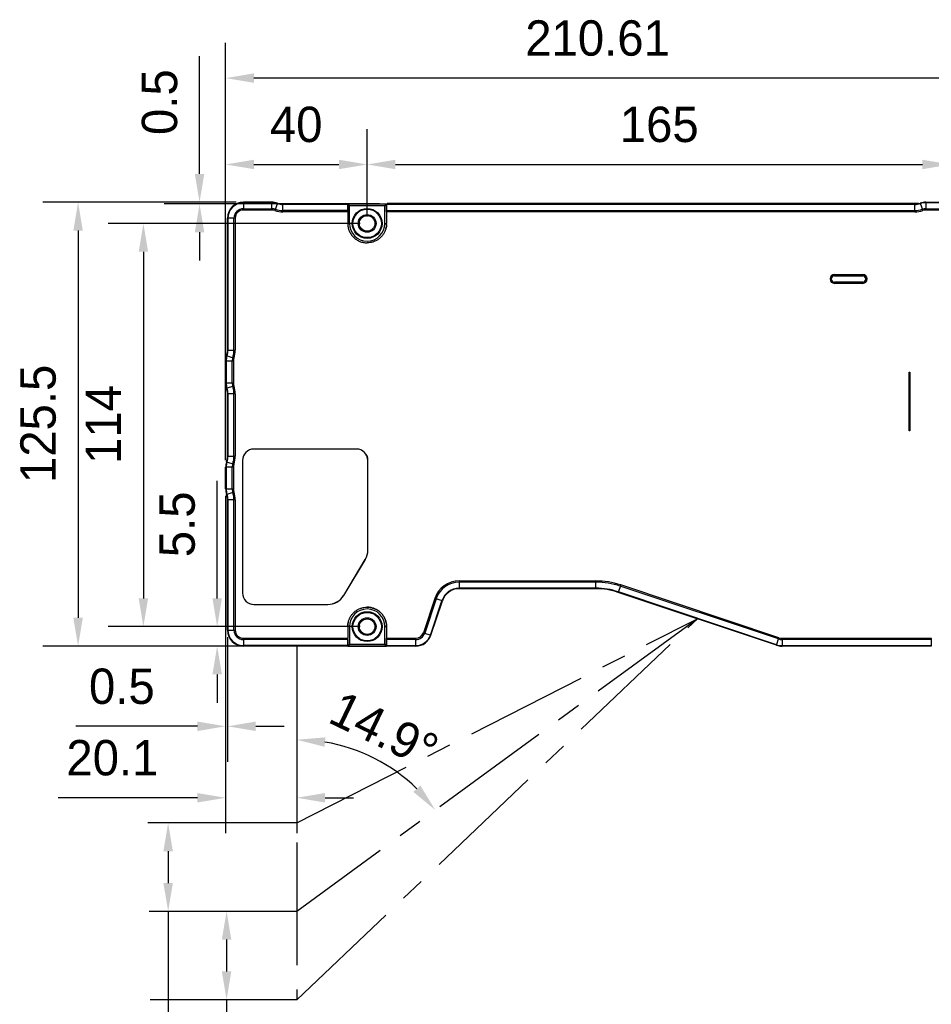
# Model space of a CAD drawing. Header units: millimetres. Extents: x 187 to 347, y -117 to 63.
# Tile 3 of 10: x 245 to 310, y -76 to -7. Entities that reach past the tile are written whole.
import ezdxf

# ---------------------------------------------------------------- set-up
doc = ezdxf.new("R2010")
doc.units = ezdxf.units.MM
doc.header["$LTSCALE"] = 46.255
doc.header["$PDMODE"] = 3
doc.header["$PDSIZE"] = 8
doc.linetypes.add('CENTER', pattern=[0.6, 0.375, -0.075, 0.075, -0.075])
doc.layers.get('0').update_dxf_attribs({"linetype": 'CONTINUOUS'})
doc.layers.get('Defpoints').update_dxf_attribs({"linetype": 'CONTINUOUS'})
doc.layers.add('00_COMPONENTS', color=7, linetype='CONTINUOUS')
doc.layers.add('51__DRAFT_DIMS', color=7, linetype='CONTINUOUS')
doc.styles.get("Standard").update_dxf_attribs({"font": '兰亭黑 GBK.TTF', "height": 2.5})
doc.dimstyles.new('DIMSTYLE_1', dxfattribs={"dimtxt": 3, "dimasz": 2, "dimexe": 2.5, "dimexo": 0.5, "dimgap": 0.75, "dimtad": 1, "dimlfac": 4, "dimdsep": 46, "dimtxsty": 'STANDARD', "dimblk": '_FILLED', "dimblk1": '_FILLED', "dimblk2": '_FILLED', "dimcen": 0.09, "dimclrd": 8, "dimclre": 8, "dimclrt": 256, "dimazin": 2, "dimtp": 0.3, "dimtm": 0.3, "dimtfac": 1, "dimtofl": 0, "dimtmove": 0, "dimatfit": 3, "dimldrblk": '_FILLED', "dimfxl": 1, "dimtolj": 1, "dimarcsym": 0})

# ---------------------------------------------------------------- blocks, each defined once
blk = doc.blocks.new('_FILLED')
at = {"color": 0, "linetype": 'ByBlock'}
blk.add_solid([(0, 0), (-1, 0.167), (-1, -0.167)], dxfattribs=at)
blk = doc.blocks.new('*D13')
at = {"layer": '51__DRAFT_DIMS', "color": 8, "lineweight": -2}
for p, q in [((259.945, -37.758), (259.945, -8.249)), ((312.599, -20.273), (312.599, -8.249)), ((310.599, -10.749), (261.945, -10.749))]:
    blk.add_line(p, q, dxfattribs=at)
at = {"layer": 'Defpoints', "color": 0}
for p in [(259.945, -10.749), (312.599, -20.773), (259.945, -38.258)]:
    blk.add_point(p, dxfattribs=at)
at = {"layer": '51__DRAFT_DIMS', "color": 8, "linetype": 'ByBlock', "lineweight": -2, "xscale": 2, "yscale": 2, "zscale": 2, "rotation": 180}
blk.add_blockref('_FILLED', (259.945, -10.749), dxfattribs=at)
at = {"layer": '51__DRAFT_DIMS', "color": 8, "linetype": 'ByBlock', "lineweight": -2, "xscale": 2, "yscale": 2, "zscale": 2}
blk.add_blockref('_FILLED', (312.599, -10.749), dxfattribs=at)
at = {"layer": '51__DRAFT_DIMS', "insert": (286.233, -6.665), "char_height": 2.5, "attachment_point": 2, "line_spacing_factor": 0.9}
blk.add_mtext('\\A1;210.61', dxfattribs=at)
blk = doc.blocks.new('*D14')
at = {"layer": '51__DRAFT_DIMS', "color": 8, "lineweight": -2}
for p, q in [((260.695, -19.523), (247.015, -19.523)), ((249.515, -21.523), (249.515, -48.898)), ((260.695, -50.898), (247.015, -50.898))]:
    blk.add_line(p, q, dxfattribs=at)
at = {"layer": 'Defpoints', "color": 0}
for p in [(261.195, -19.523), (249.515, -50.898), (261.195, -50.898)]:
    blk.add_point(p, dxfattribs=at)
at = {"layer": '51__DRAFT_DIMS', "color": 8, "linetype": 'ByBlock', "lineweight": -2, "xscale": 2, "yscale": 2, "zscale": 2}
for p, rotation in [((249.515, -19.523), 90), ((249.515, -50.898), 270)]:
    blk.add_blockref('_FILLED', p, dxfattribs=dict(at, rotation=rotation))
at = {"layer": '51__DRAFT_DIMS', "insert": (245.432, -35.191), "char_height": 2.5, "attachment_point": 2, "rotation": 90, "line_spacing_factor": 0.9}
blk.add_mtext('\\A1;125.5', dxfattribs=at)
blk = doc.blocks.new('*D15')
at = {"layer": '51__DRAFT_DIMS', "color": 8, "lineweight": -2}
for p, q in [((259.945, -40.287), (259.945, -59.068)), ((260.07, -50.273), (260.07, -59.068)), ((257.945, -56.568), (249.365, -56.568)), ((262.07, -56.568), (264.07, -56.568))]:
    blk.add_line(p, q, dxfattribs=at)
at = {"layer": 'Defpoints', "color": 0}
for p in [(259.945, -39.787), (260.07, -49.773), (260.07, -56.568)]:
    blk.add_point(p, dxfattribs=at)
at = {"layer": '51__DRAFT_DIMS', "color": 8, "linetype": 'ByBlock', "lineweight": -2, "xscale": 2, "yscale": 2, "zscale": 2}
blk.add_blockref('_FILLED', (259.945, -56.568), dxfattribs=at)
at = {"layer": '51__DRAFT_DIMS', "color": 8, "linetype": 'ByBlock', "lineweight": -2, "xscale": 2, "yscale": 2, "zscale": 2, "rotation": 180}
blk.add_blockref('_FILLED', (260.07, -56.568), dxfattribs=at)
at = {"layer": '51__DRAFT_DIMS', "insert": (254.932, -52.485), "char_height": 2.5, "attachment_point": 3, "line_spacing_factor": 0.9}
blk.add_mtext('\\A1;0.5', dxfattribs=at)
blk = doc.blocks.new('*D16')
at = {"layer": '51__DRAFT_DIMS', "color": 8, "lineweight": -2}
for p, q in [((258.1, -17.523), (258.1, -9.206)), ((260.695, -19.523), (255.6, -19.523)), ((270.82, -19.648), (255.6, -19.648)), ((258.1, -21.648), (258.1, -23.648))]:
    blk.add_line(p, q, dxfattribs=at)
at = {"layer": 'Defpoints', "color": 0}
for p in [(258.1, -19.648), (261.195, -19.523), (271.32, -19.648)]:
    blk.add_point(p, dxfattribs=at)
at = {"layer": '51__DRAFT_DIMS', "color": 8, "linetype": 'ByBlock', "lineweight": -2, "xscale": 2, "yscale": 2, "zscale": 2}
for p, rotation in [((258.1, -19.523), 270), ((258.1, -19.648), 90)]:
    blk.add_blockref('_FILLED', p, dxfattribs=dict(at, rotation=rotation))
at = {"layer": '51__DRAFT_DIMS', "insert": (254.017, -14.773), "char_height": 2.5, "attachment_point": 1, "rotation": 90, "line_spacing_factor": 0.9}
blk.add_mtext('\\A1;0.5', dxfattribs=at)
blk = doc.blocks.new('*D17')
at = {"layer": '51__DRAFT_DIMS', "color": 8, "lineweight": -2}
for p, q in [((259.945, -30.258), (259.945, -14.354)), ((269.945, -20.523), (269.945, -14.354)), ((261.945, -16.854), (267.945, -16.854))]:
    blk.add_line(p, q, dxfattribs=at)
at = {"layer": 'Defpoints', "color": 0}
for p in [(269.945, -16.854), (269.945, -21.023), (259.945, -30.758)]:
    blk.add_point(p, dxfattribs=at)
at = {"layer": '51__DRAFT_DIMS', "color": 8, "linetype": 'ByBlock', "lineweight": -2, "xscale": 2, "yscale": 2, "zscale": 2, "rotation": 180}
blk.add_blockref('_FILLED', (259.945, -16.854), dxfattribs=at)
at = {"layer": '51__DRAFT_DIMS', "color": 8, "linetype": 'ByBlock', "lineweight": -2, "xscale": 2, "yscale": 2, "zscale": 2}
blk.add_blockref('_FILLED', (269.945, -16.854), dxfattribs=at)
at = {"layer": '51__DRAFT_DIMS', "insert": (264.93, -12.77), "char_height": 2.5, "attachment_point": 2, "line_spacing_factor": 0.9}
blk.add_mtext('\\A1;40', dxfattribs=at)
blk = doc.blocks.new('*D18')
at = {"layer": '51__DRAFT_DIMS', "color": 8, "lineweight": -2}
for p, q in [((269.945, -20.523), (269.945, -14.354)), ((311.195, -49.023), (311.195, -14.354)), ((271.945, -16.854), (309.195, -16.854))]:
    blk.add_line(p, q, dxfattribs=at)
at = {"layer": 'Defpoints', "color": 0}
for p in [(311.195, -16.854), (269.945, -21.023), (311.195, -49.523)]:
    blk.add_point(p, dxfattribs=at)
at = {"layer": '51__DRAFT_DIMS', "color": 8, "linetype": 'ByBlock', "lineweight": -2, "xscale": 2, "yscale": 2, "zscale": 2, "rotation": 180}
blk.add_blockref('_FILLED', (269.945, -16.854), dxfattribs=at)
at = {"layer": '51__DRAFT_DIMS', "color": 8, "linetype": 'ByBlock', "lineweight": -2, "xscale": 2, "yscale": 2, "zscale": 2}
blk.add_blockref('_FILLED', (311.195, -16.854), dxfattribs=at)
at = {"layer": '51__DRAFT_DIMS', "insert": (290.591, -12.77), "char_height": 2.5, "attachment_point": 2, "line_spacing_factor": 0.9}
blk.add_mtext('\\A1;165', dxfattribs=at)
blk = doc.blocks.new('*D19')
at = {"layer": '51__DRAFT_DIMS', "color": 8, "lineweight": -2}
for p, q in [((269.445, -21.023), (251.632, -21.023)), ((254.132, -23.023), (254.132, -47.523)), ((269.445, -49.523), (251.632, -49.523))]:
    blk.add_line(p, q, dxfattribs=at)
at = {"layer": 'Defpoints', "color": 0}
for p in [(269.945, -21.023), (254.132, -49.523), (269.945, -49.523)]:
    blk.add_point(p, dxfattribs=at)
at = {"layer": '51__DRAFT_DIMS', "color": 8, "linetype": 'ByBlock', "lineweight": -2, "xscale": 2, "yscale": 2, "zscale": 2}
for p, rotation in [((254.132, -21.023), 90), ((254.132, -49.523), 270)]:
    blk.add_blockref('_FILLED', p, dxfattribs=dict(at, rotation=rotation))
at = {"layer": '51__DRAFT_DIMS', "insert": (250.048, -35.237), "char_height": 2.5, "attachment_point": 2, "rotation": 90, "line_spacing_factor": 0.9}
blk.add_mtext('\\A1;114', dxfattribs=at)
blk = doc.blocks.new('*D20')
at = {"layer": '51__DRAFT_DIMS', "color": 8, "lineweight": -2}
for p, q in [((259.345, -47.523), (259.345, -39.219)), ((269.445, -49.523), (256.845, -49.523)), ((268.07, -50.898), (256.845, -50.898)), ((259.345, -52.898), (259.345, -54.898))]:
    blk.add_line(p, q, dxfattribs=at)
at = {"layer": 'Defpoints', "color": 0}
for p in [(259.345, -49.523), (269.945, -49.523), (268.57, -50.898)]:
    blk.add_point(p, dxfattribs=at)
at = {"layer": '51__DRAFT_DIMS', "color": 8, "linetype": 'ByBlock', "lineweight": -2, "xscale": 2, "yscale": 2, "zscale": 2}
for p, rotation in [((259.345, -49.523), 270), ((259.345, -50.898), 90)]:
    blk.add_blockref('_FILLED', p, dxfattribs=dict(at, rotation=rotation))
at = {"layer": '51__DRAFT_DIMS', "insert": (255.262, -39.969), "char_height": 2.5, "attachment_point": 3, "rotation": 90, "line_spacing_factor": 0.9}
blk.add_mtext('\\A1;5.5', dxfattribs=at)
blk = doc.blocks.new('*D24')
at = {"layer": '51__DRAFT_DIMS', "color": 8, "lineweight": -2}
for p, q in [((259.945, -40.287), (259.945, -64.119)), ((264.97, -51.863), (264.97, -64.119)), ((257.945, -61.619), (248.11, -61.619)), ((266.97, -61.619), (268.97, -61.619))]:
    blk.add_line(p, q, dxfattribs=at)
at = {"layer": 'Defpoints', "color": 0}
for p in [(259.945, -39.787), (264.97, -51.363), (264.97, -61.619)]:
    blk.add_point(p, dxfattribs=at)
at = {"layer": '51__DRAFT_DIMS', "color": 8, "linetype": 'ByBlock', "lineweight": -2, "xscale": 2, "yscale": 2, "zscale": 2}
blk.add_blockref('_FILLED', (259.945, -61.619), dxfattribs=at)
at = {"layer": '51__DRAFT_DIMS', "color": 8, "linetype": 'ByBlock', "lineweight": -2, "xscale": 2, "yscale": 2, "zscale": 2, "rotation": 180}
blk.add_blockref('_FILLED', (264.97, -61.619), dxfattribs=at)
at = {"layer": '51__DRAFT_DIMS', "insert": (255.195, -57.536), "char_height": 2.5, "attachment_point": 3, "line_spacing_factor": 0.9}
blk.add_mtext('\\A1;20.1', dxfattribs=at)

msp = doc.modelspace()

# ---------------------------------------------------------------- linework, layer by layer
at = {"linetype": 'CENTER', "ltscale": 0.5}
for p, q in [((264.9704, -63.3975), (293.2854, -48.9675)), ((293.2854, -48.9675), (264.9704, -69.6475)), ((264.9704, -75.8975), (293.2854, -48.9675)), ((264.9704, -50.8975), (264.9704, -75.8975))]:
    msp.add_line(p, q, dxfattribs=at)
at = {"color": 8, "linetype": 'CENTER'}
for p, q in [((264.9704, -63.3975), (254.4421, -63.3975)), ((255.8804, -65.3975), (255.8804, -67.6475)), ((264.9704, -69.6475), (254.5326, -69.6475)), ((264.9704, -69.6475), (254.5326, -69.6475)), ((255.8804, -69.6475), (255.8804, -83.1292)), ((260.0109, -71.6475), (260.0109, -73.8975)), ((264.9704, -75.8975), (254.6119, -75.8975)), ((260.0109, -75.8975), (260.0109, -83.1541))]:
    msp.add_line(p, q, dxfattribs=at)
at = {"color": 8}
msp.add_arc((264.9704, -69.6475), 12.1298, 45.600661, 80.542167, dxfattribs=at)
at = {"layer": '00_COMPONENTS'}
for p, q in [((261.1954, -19.5225), (261.1954, -20.0743)), ((263.2097, -19.5225), (261.1954, -19.5225)), ((263.2097, -19.5591), (261.1954, -19.5591)), ((261.1954, -19.9859), (263.2097, -19.9859)), ((263.2097, -20.0743), (261.1954, -20.0743)), ((263.2097, -19.5591), (263.2097, -19.5225)), ((263.2097, -20.0743), (263.2097, -19.5591)), ((263.6, -19.585), (263.4277, -20.1092)), ((263.7244, -19.6189), (263.7246, -19.6189)), ((263.7246, -19.6189), (268.5227, -19.6189)), ((263.9903, -19.6475), (263.9903, -19.6841)), ((263.9903, -19.6475), (308.6506, -19.6475)), ((263.9903, -20.1109), (263.9903, -19.6841)), ((268.5704, -19.6841), (263.9903, -19.6841)), ((263.9903, -20.1109), (263.9903, -20.1993)), ((268.5704, -20.1109), (263.9903, -20.1109)), ((268.5037, -19.6475), (268.5227, -19.6189)), ((268.5704, -19.6475), (268.5704, -20.1759)), ((268.5704, -20.1993), (268.5704, -20.1759)), ((268.5705, -20.1109), (268.5706, -19.6457)), ((268.5706, -19.6457), (268.6976, -19.7725)), ((268.6976, -19.7725), (268.5723, -19.6474)), ((268.6976, -21.0225), (268.6976, -19.7725)), ((271.1932, -19.7725), (268.6976, -19.7725)), ((271.1932, -19.7725), (271.3193, -19.6465)), ((271.1932, -21.0225), (271.1932, -19.7725)), ((271.3193, -19.6465), (271.3195, -20.1993)), ((271.3204, -19.6794), (271.3193, -19.6794)), ((271.3204, -20.1993), (271.3204, -19.6475)), ((308.6506, -19.6841), (271.3204, -19.6841)), ((271.3204, -20.1109), (308.6506, -20.1109)), ((271.3681, -19.6189), (271.3872, -19.6475)), ((308.9163, -19.6189), (271.3681, -19.6189)), ((308.6506, -19.6841), (308.6506, -19.6475)), ((308.6506, -20.1993), (308.6506, -19.6841)), ((308.9165, -19.6189), (308.9163, -19.6189)), ((309.0409, -19.585), (309.2132, -20.1092)), ((309.4312, -19.5225), (309.4312, -20.0743)), ((309.4312, -19.5225), (311.4454, -19.5225)), ((311.4454, -19.5591), (309.4312, -19.5591)), ((309.4312, -19.9859), (311.4454, -19.9859)), ((311.4454, -20.0743), (309.4312, -20.0743)), ((260.0704, -29.9776), (260.0704, -20.6475)), ((260.6222, -20.6475), (260.0704, -20.6475)), ((260.107, -20.6475), (260.107, -29.9776)), ((260.5338, -29.9776), (260.5338, -20.6475)), ((260.6222, -20.6475), (260.6222, -29.9776)), ((268.5726, -20.1993), (263.9903, -20.1993)), ((268.5726, -20.1993), (268.5721, -21.0225)), ((308.6506, -20.1993), (271.3204, -20.1993)), ((268.5721, -21.0225), (268.6976, -21.0225)), ((271.1932, -21.0225), (271.3204, -21.0225)), ((271.3177, -21.0884), (271.3176, -21.0895)), ((271.3177, -21.0884), (271.3176, -21.0895)), ((269.9447, -22.3953), (269.9454, -22.3953)), ((269.9447, -22.3953), (269.9454, -22.3953)), ((269.9451, -22.3953), (269.9447, -22.3953)), ((269.9454, -22.3953), (269.9451, -22.3953)), ((302.9704, -24.6377), (302.9704, -24.689)), ((302.9704, -24.6377), (304.9704, -24.6377)), ((304.9704, -24.689), (302.9704, -24.689)), ((302.9704, -24.7225), (304.9704, -24.7225)), ((304.9704, -24.6377), (304.9704, -24.689)), ((304.9704, -25.1725), (302.9704, -25.1725)), ((302.9704, -25.2573), (302.9704, -25.206)), ((302.9704, -25.206), (304.9704, -25.206)), ((304.9704, -25.2573), (302.9704, -25.2573)), ((304.9704, -25.2573), (304.9704, -25.206)), ((260.0079, -30.368), (260.5321, -30.5403)), ((260.0704, -29.9776), (260.6222, -29.9776)), ((259.9454, -32.2867), (259.9454, -30.7583)), ((260.4972, -30.7583), (259.9454, -30.7583)), ((259.982, -30.7583), (259.982, -32.2867)), ((260.4088, -32.2867), (260.4088, -30.7583)), ((260.4972, -30.7583), (260.4972, -32.2867)), ((308.2454, -35.6725), (308.2454, -31.5475)), ((308.2454, -31.5475), (308.2954, -31.5475)), ((308.2954, -31.5475), (308.2954, -35.6725)), ((259.9454, -32.2867), (260.4972, -32.2867)), ((260.0079, -32.6771), (260.5321, -32.5048)), ((260.0704, -37.4776), (260.0704, -33.0674)), ((260.6222, -33.0674), (260.0704, -33.0674)), ((260.107, -33.0674), (260.107, -37.4776)), ((260.5338, -37.4776), (260.5338, -33.0674)), ((260.6222, -33.0674), (260.6222, -37.4776)), ((308.2954, -35.6725), (308.2454, -35.6725)), ((260.0704, -37.4776), (260.6222, -37.4776)), ((261.9454, -36.9681), (261.9454, -36.9725)), ((269.1954, -36.9681), (261.9454, -36.9681)), ((269.1954, -36.9725), (261.9454, -36.9725)), ((269.1954, -36.9725), (269.1954, -36.9681)), ((259.9454, -39.7867), (259.9454, -38.2583)), ((260.4972, -38.2583), (259.9454, -38.2583)), ((259.982, -38.2583), (259.982, -39.7867)), ((260.0079, -37.868), (260.5321, -38.0403)), ((260.4088, -39.7867), (260.4088, -38.2583)), ((260.4972, -38.2583), (260.4972, -39.7867)), ((261.1411, -37.7725), (261.1411, -47.1475)), ((261.1454, -37.7725), (261.1411, -37.7725)), ((261.1454, -37.7725), (261.1454, -47.1475)), ((269.9954, -44.1095), (269.9954, -37.7725)), ((269.9998, -37.7725), (269.9954, -37.7725)), ((269.9998, -44.1095), (269.9998, -37.7725)), ((259.9454, -39.7867), (260.4972, -39.7867)), ((260.0079, -40.1771), (260.5321, -40.0048)), ((260.0704, -49.7725), (260.0704, -40.5674)), ((260.6222, -40.5674), (260.0704, -40.5674)), ((260.107, -40.5674), (260.107, -49.7725)), ((260.5338, -49.7725), (260.5338, -40.5674)), ((260.6222, -40.5674), (260.6222, -49.7725)), ((269.9954, -44.1095), (269.9998, -44.1095)), ((269.8098, -44.779), (268.2848, -47.3171)), ((268.2885, -47.3193), (269.8135, -44.7813)), ((269.8135, -44.7813), (269.8098, -44.779)), ((276.4483, -46.2929), (276.4483, -46.8447)), ((276.4483, -46.2929), (286.1105, -46.2929)), ((286.1105, -46.3813), (276.4483, -46.3813)), ((286.1105, -46.8447), (286.1105, -46.2929)), ((287.8675, -46.5783), (287.6929, -47.1017)), ((299.0525, -50.3098), (287.8675, -46.5783)), ((261.1411, -47.1475), (261.1454, -47.1475)), ((268.2848, -47.3171), (268.2885, -47.3193)), ((286.1105, -46.8081), (276.4483, -46.8081)), ((286.1105, -46.8447), (276.4483, -46.8447)), ((298.8779, -50.8333), (287.6929, -47.1017)), ((298.8894, -50.7985), (287.7045, -47.0669)), ((299.0245, -50.3937), (287.8395, -46.6621)), ((261.9454, -47.9475), (261.9454, -47.9519)), ((261.9454, -47.9475), (267.1704, -47.9475)), ((261.9454, -47.9519), (267.1704, -47.9519)), ((267.1704, -47.9519), (267.1704, -47.9475)), ((274.7391, -47.5245), (273.9286, -49.9539)), ((274.8229, -47.5524), (274.0124, -49.9819)), ((274.4173, -50.117), (275.2278, -47.6875)), ((274.452, -50.1285), (275.2625, -47.6991)), ((275.2625, -47.6991), (274.7391, -47.5245)), ((269.9493, -48.1497), (269.9454, -48.1497)), ((269.9454, -48.1497), (269.9493, -48.1497)), ((260.0704, -49.7725), (260.6222, -49.7725)), ((268.5721, -49.5225), (268.5726, -50.3457)), ((268.6976, -49.5225), (268.5726, -49.5225)), ((268.6976, -49.5225), (268.6976, -50.7725)), ((271.1932, -50.7725), (271.1932, -49.5225)), ((271.1932, -49.5225), (271.3204, -49.5225)), ((273.9286, -49.9539), (274.452, -50.1285)), ((261.1954, -50.3457), (261.1954, -50.8609)), ((261.1954, -50.3457), (268.5726, -50.3457)), ((268.5704, -50.4341), (261.1954, -50.4341)), ((268.5704, -50.3691), (268.5704, -50.3457)), ((268.5706, -50.8993), (268.5704, -50.3691)), ((268.5704, -50.4341), (268.5704, -50.8975)), ((268.6976, -50.7725), (268.5706, -50.8993)), ((268.6976, -50.7725), (271.1932, -50.7725)), ((271.3193, -50.8985), (271.1932, -50.7725)), ((271.3195, -50.3457), (271.3193, -50.8985)), ((271.3204, -50.8975), (271.3204, -50.3457)), ((271.3204, -50.3457), (273.3848, -50.3457)), ((273.3848, -50.4341), (271.3204, -50.4341)), ((273.3848, -50.4341), (273.3848, -50.3457)), ((273.3848, -50.8609), (273.3848, -50.4341)), ((298.8779, -50.8333), (299.0525, -50.3098)), ((299.2735, -50.3457), (299.2735, -50.8609)), ((299.2735, -50.3457), (309.8226, -50.3457)), ((309.8204, -50.4341), (299.2735, -50.4341)), ((309.8204, -50.3691), (309.8204, -50.3457)), ((309.8204, -50.3691), (309.8204, -50.8975)), ((261.1954, -50.8975), (261.1954, -50.8609)), ((268.5704, -50.8609), (261.1954, -50.8609)), ((268.5704, -50.8975), (261.1954, -50.8975)), ((268.5704, -50.8975), (271.3204, -50.8975)), ((271.3186, -50.8976), (268.5723, -50.8977)), ((271.3193, -50.8656), (271.3204, -50.8656)), ((271.3204, -50.8609), (273.3848, -50.8609)), ((273.3848, -50.8975), (271.3204, -50.8975)), ((273.3848, -50.8975), (273.3848, -50.8609)), ((299.2735, -50.8975), (299.2735, -50.8609)), ((299.2735, -50.8609), (309.8204, -50.8609)), ((309.8204, -50.8975), (299.2735, -50.8975))]:
    msp.add_line(p, q, dxfattribs=at)
for centre, radius in [((269.9454, -21.0225), 1.0575), ((269.9454, -21.0225), 1.0051), ((269.9454, -21.0225), 0.6264), ((269.9454, -21.0225), 0.55), ((269.9454, -49.5225), 1.0575), ((269.9454, -49.5225), 1.0051), ((269.9454, -49.5225), 0.6264), ((269.9454, -49.5225), 0.55)]:
    msp.add_circle(centre, radius, dxfattribs=at)
for centre, radius, start, end in [((261.1954, -20.6475), 1.125, 90, 180), ((261.1954, -20.6475), 1.0884, 90, 180), ((261.1954, -20.6475), 0.6616, 90, 180), ((261.1954, -20.6475), 0.5732, 90, 180), ((263.2097, -20.7725), 1.25, 71.805128, 90), ((263.2097, -20.7725), 1.2134, 71.805128, 90), ((263.2097, -20.7725), 0.7866, 71.805128, 90), ((263.2097, -20.7725), 0.6982, 71.805128, 90), ((263.9903, -18.3975), 1.8018, 251.805128, 270), ((263.9903, -18.3975), 1.7134, 251.805128, 270), ((263.9903, -18.3975), 1.2866, 251.805128, 270), ((263.9903, -18.3975), 1.25, 251.805128, 270), ((308.6506, -18.3975), 1.25, 270, 288.194872), ((308.6506, -18.3975), 1.2866, 270, 288.194872), ((308.6506, -18.3975), 1.7134, 270, 288.194872), ((308.6506, -18.3975), 1.8018, 270, 288.194873), ((309.4312, -20.7725), 1.25, 90, 108.194872), ((309.4312, -20.7725), 1.2134, 90, 108.194872), ((309.4312, -20.7725), 0.7866, 90, 108.194872), ((309.4312, -20.7725), 0.6982, 90, 108.194872), ((305.578, -20.6109), 34.2601, 179.749136, 180.216877), ((336.8043, -20.6208), 65.4862, 179.860138, 180.104843), ((305.5805, -20.6109), 34.2626, 180.216876, 180.688351), ((337.1565, -20.6206), 65.8384, 180.104446, 180.349798), ((305.5782, -20.6109), 34.2603, 179.311607, 179.749127), ((336.5322, -20.6205), 65.2141, 179.629909, 179.859755), ((268.9519, -21.0491), 0.3807, 175.991816, 177.340349), ((269.9454, -21.0225), 1.2478, 180.000009, 359.999991), ((269.987, -21.0225), 1.3323, 357.166912, 0.001246), ((270.0317, -21.0227), 1.2888, 357.075996, 0.008263), ((269.9454, -21.024), 1.3713, 270.001313, 270.347858), ((269.9454, -21.0292), 1.3661, 270.00024, 270.348114), ((302.9704, -24.9475), 0.3098, 90, 269.999868), ((302.9704, -24.9475), 0.2585, 90, 270.000051), ((302.9704, -24.9475), 0.225, 90.000004, 269.999996), ((304.9704, -24.9475), 0.3098, 270, 89.999868), ((304.9704, -24.9475), 0.2585, 270, 90), ((304.9704, -24.9475), 0.225, 270.000004, 89.999996), ((261.1954, -30.7583), 1.25, 161.805128, 180), ((261.1954, -30.7583), 1.2134, 161.805128, 180), ((258.8204, -29.9776), 1.25, 341.805128, 0), ((258.8204, -29.9776), 1.2866, 341.805128, 0), ((261.1954, -30.7583), 0.7866, 161.805128, 180), ((258.8204, -29.9776), 1.7134, 341.805128, 0), ((261.1954, -30.7583), 0.6982, 161.805128, 180), ((258.8204, -29.9776), 1.8018, 341.805128, 0), ((261.1954, -32.2867), 1.25, 180, 198.194872), ((261.1954, -32.2867), 1.2134, 180, 198.194872), ((258.8204, -33.0674), 1.25, 0, 18.194872), ((258.8204, -33.0674), 1.2866, 0, 18.194872), ((261.1954, -32.2867), 0.7866, 180, 198.194872), ((258.8204, -33.0674), 1.7134, 0, 18.194872), ((261.1954, -32.2867), 0.6982, 180, 198.194874), ((258.8204, -33.0674), 1.8018, 0, 18.194872), ((258.8204, -37.4776), 1.25, 341.805128, 0), ((258.8204, -37.4776), 1.2866, 341.805128, 0), ((258.8204, -37.4776), 1.7134, 341.805128, 0), ((258.8204, -37.4776), 1.8018, 341.805128, 0), ((261.9454, -37.7725), 0.8044, 90, 180), ((261.9454, -37.7725), 0.8, 90, 180), ((269.1954, -37.7725), 0.8044, 0, 90), ((269.1954, -37.7725), 0.8, 0, 90), ((261.1954, -38.2583), 1.25, 161.805128, 180), ((261.1954, -38.2583), 1.2134, 161.805128, 180), ((261.1954, -38.2583), 0.7866, 161.805128, 180), ((261.1954, -38.2583), 0.6982, 161.805128, 180), ((261.1954, -39.7867), 1.25, 180, 198.194872), ((261.1954, -39.7867), 1.2134, 180, 198.194872), ((258.8204, -40.5674), 1.25, 0, 18.194872), ((258.8204, -40.5674), 1.2866, 0, 18.194872), ((261.1954, -39.7867), 0.7866, 180, 198.194872), ((258.8204, -40.5674), 1.7134, 0, 18.194872), ((261.1954, -39.7867), 0.6982, 180, 198.194874), ((258.8204, -40.5674), 1.8018, 0, 18.194872), ((268.6954, -44.1095), 1.3, 329, 0), ((268.6954, -44.1095), 1.3044, 329, 0), ((276.4483, -48.0947), 1.8018, 90, 161.55), ((276.4483, -48.0947), 1.7134, 90, 161.55), ((286.1105, -51.8447), 5.5518, 71.55, 90), ((286.1105, -51.8447), 5.4634, 71.55, 90), ((261.9454, -47.1475), 0.8044, 180, 270), ((261.9454, -47.1475), 0.8, 180, 270), ((267.1704, -46.6475), 1.3, 270, 329), ((267.1704, -46.6475), 1.3044, 270, 329), ((276.4483, -48.0947), 1.2866, 90, 161.55), ((276.4483, -48.0947), 1.25, 90, 161.55), ((286.1105, -51.8447), 5.0366, 71.55, 90), ((286.1105, -51.8447), 5, 71.55, 90), ((269.9454, -49.5225), 1.2478, 0.000009, 179.999991), ((269.9455, -49.521), 1.3713, 90.001313, 90.280705), ((269.9454, -49.5151), 1.3654, 89.999717, 90.280322), ((261.1954, -49.7725), 1.125, 180, 270), ((261.1954, -49.7725), 1.0884, 180, 270), ((261.1954, -49.7725), 0.6616, 180, 270), ((261.1954, -49.7725), 0.5732, 180, 270), ((269.0101, -49.4933), 0.439, 180.844456, 182.647832), ((269.9039, -49.5225), 1.3323, 179.02384, 179.617312), ((268.9497, -49.496), 0.3785, 182.664758, 184.018506), ((305.5863, -49.9341), 34.2683, 179.811692, 180.234845), ((305.586, -49.9341), 34.268, 179.311766, 179.811683), ((334.6389, -49.9246), 63.3208, 179.906713, 180.135717), ((334.5522, -49.9245), 63.2341, 179.635716, 179.906626), ((305.5885, -49.9341), 34.2705, 180.234845, 180.688191), ((334.7, -49.9245), 63.3819, 180.135633, 180.380751), ((273.3848, -49.7725), 0.5732, 270, 341.55), ((273.3848, -49.7725), 0.6616, 270, 341.55), ((273.3848, -49.7725), 1.0884, 270, 341.55), ((273.3848, -49.7725), 1.125, 270, 341.55), ((299.2735, -49.6475), 1.2134, 251.55, 270), ((299.2735, -49.6475), 0.7866, 251.55, 270), ((299.2735, -49.6475), 0.6982, 251.55, 270), ((299.2735, -49.6475), 1.25, 251.55, 270)]:
    msp.add_arc(centre, radius, start, end, dxfattribs=at)
for centre, start_param, end_param in [((268.5228, -19.7439), 5.5929107, 6.3093652), ((271.3681, -19.7439), -0.0261799, 0.6902746)]:
    msp.add_ellipse(centre, major_axis=(0, 0.125), ratio=0.0174551, start_param=start_param, end_param=end_param, dxfattribs=at)
for points, knots in [([(268.5716, -21.0315), (268.5705, -21.0538), (268.572, -21.0986), (268.5769, -21.1543), (268.5823, -21.1987), (268.589, -21.2429), (268.5993, -21.2979), (268.615, -21.3631), (268.6398, -21.4491), (268.6781, -21.5543), (268.7356, -21.6757), (268.8049, -21.7908), (268.8853, -21.8984), (269.0061, -22.0305), (269.1456, -22.1444), (269.2992, -22.2362), (269.4611, -22.3125), (269.6763, -22.3776), (269.8554, -22.3953), (269.9447, -22.3953)], [0, 0, 0, 0, 0.0312645, 0.062536, 0.0781726, 0.0938095, 0.1250809, 0.1563527, 0.1876245, 0.2501518, 0.3126773, 0.3752005, 0.4377243, 0.5002487, 0.6251518, 0.687676, 0.7502004, 0.8750997, 1, 1, 1, 1]), ([(271.2735, -21.37), (271.2543, -21.4423), (271.2169, -21.5487), (271.1506, -21.683), (271.0735, -21.8114), (270.9574, -21.9592), (270.7913, -22.1114), (270.6027, -22.2347), (270.3965, -22.3256), (270.1783, -22.3816), (270.0285, -22.3948), (269.9537, -22.3953)], [0, 0, 0, 0, 0.1249939, 0.1875393, 0.2500842, 0.3750685, 0.5000556, 0.6250417, 0.7500277, 0.8750136, 1, 1, 1, 1]), ([(271.3176, -21.0895), (271.3153, -21.1369), (271.3054, -21.2313), (271.2857, -21.3242), (271.2735, -21.37)], [0, 0, 0, 0, 0.4999942, 1, 1, 1, 1]), ([(271.2736, -21.37), (271.2859, -21.3241), (271.3062, -21.2309), (271.3163, -21.136), (271.3188, -21.0884)], [0, 0, 0, 0, 0.5000149, 1, 1, 1, 1]), ([(268.6176, -49.174), (268.6369, -49.1017), (268.6744, -48.9952), (268.7408, -48.861), (268.8181, -48.7326), (268.9343, -48.5849), (269.1006, -48.4328), (269.2894, -48.3096), (269.4958, -48.2189), (269.7141, -48.1631), (269.8639, -48.1501), (269.9387, -48.1497)], [0, 0, 0, 0, 0.1249939, 0.1875394, 0.2500842, 0.3750686, 0.5000557, 0.6250417, 0.7500277, 0.8750136, 1, 1, 1, 1]), ([(269.9474, -48.1497), (270.0223, -48.1498), (270.1723, -48.1624), (270.3911, -48.2176), (270.598, -48.3077), (270.7874, -48.4305), (270.9543, -48.5824), (271.0709, -48.73), (271.1486, -48.8583), (271.2154, -48.9926), (271.2532, -49.0991), (271.2726, -49.1715)], [0, 0, 0, 0, 0.1249862, 0.2499721, 0.3749582, 0.4999441, 0.6249313, 0.7499158, 0.8124607, 0.8750062, 1, 1, 1, 1]), ([(271.2726, -49.1715), (271.253, -49.0993), (271.2152, -48.9929), (271.1488, -48.8586), (271.0713, -48.7304), (270.9547, -48.5829), (270.7881, -48.4312), (270.5991, -48.3083), (270.3925, -48.218), (270.174, -48.1627), (270.0241, -48.1499), (269.9493, -48.1497)], [0, 0, 0, 0, 0.1250009, 0.1875462, 0.2500902, 0.3750722, 0.5000595, 0.6250446, 0.7500297, 0.8750145, 1, 1, 1, 1]), ([(268.6176, -49.174), (268.6104, -49.2005), (268.5976, -49.254), (268.5855, -49.3217), (268.5785, -49.3763), (268.5745, -49.4174), (268.5716, -49.4585), (268.5709, -49.486), (268.5711, -49.4998)], [0, 0, 0, 0, 0.2499879, 0.4999733, 0.6249773, 0.7499851, 0.8749902, 1, 1, 1, 1]), ([(268.5717, -49.4998), (268.5727, -49.4448), (268.5814, -49.335), (268.6035, -49.227), (268.6176, -49.174)], [0, 0, 0, 0, 0.4999932, 1, 1, 1, 1]), ([(271.3204, -49.5225), (271.3204, -49.4633), (271.3123, -49.3448), (271.2881, -49.2286), (271.2726, -49.1715)], [0, 0, 0, 0, 0.4999785, 1, 1, 1, 1]), ([(271.2726, -49.1715), (271.2879, -49.2286), (271.3114, -49.3449), (271.3193, -49.4634), (271.3193, -49.5225)], [0, 0, 0, 0, 0.5000092, 1, 1, 1, 1])]:
    msp.add_open_spline(points, degree=3, knots=knots, dxfattribs=at)

# ---------------------------------------------------------------- block references
at = {"color": 8, "xscale": 2, "yscale": 2, "zscale": 2}
for p, rotation in [((264.9704, -57.5177), 175.2710836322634), ((274.7659, -62.4933), 310.8717448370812)]:
    msp.add_blockref('_FILLED', p, dxfattribs=dict(at, rotation=rotation))
at = {"color": 8, "linetype": 'CENTER', "xscale": 2, "yscale": 2, "zscale": 2}
for p, rotation in [((255.8804, -63.3975), 90), ((255.8804, -69.6475), 270), ((260.0109, -69.6475), 90), ((260.0109, -75.8975), 270)]:
    msp.add_blockref('_FILLED', p, dxfattribs=dict(at, rotation=rotation))

# ---------------------------------------------------------------- texts
at = {"insert": (271.1436, -56.8285), "char_height": 2.5, "attachment_point": 5, "rotation": 334.286102}
msp.add_mtext('\\A1;14.9%%d', dxfattribs=at)

# ---------------------------------------------------------------- dimensions: what is measured, and where the dimension line sits
at = {"layer": '51__DRAFT_DIMS', "color": 4}
for base, p1, p2, angle, picture, middle in [((259.9454, -10.7487), (312.599, -20.7725), (259.9454, -38.2583), 180, '*D13', (286.2334, -10.7487)), ((258.1002, -19.6475), (261.1954, -19.5225), (271.3204, -19.6475), 270, '*D16', (258.1002, -12.3641)), ((249.5154, -50.8975), (261.1954, -19.5225), (261.1954, -50.8975), 270, '*D14', (249.5154, -35.191)), ((254.1317, -49.5225), (269.9454, -21.0225), (269.9454, -49.5225), 270, '*D19', (254.1317, -35.2374)), ((259.3449, -49.5225), (268.5704, -50.8975), (269.9454, -49.5225), 90, '*D20', (259.3449, -42.3707))]:
    dim = msp.add_linear_dim(base=base, p1=p1, p2=p2, angle=angle, dimstyle='DIMSTYLE_1', dxfattribs=at)
    dim.commit()
    dim.dimension.update_dxf_attribs({"geometry": picture, "text_midpoint": middle, "dimtype": 160})
for base, p1, p2, picture, middle in [((269.9454, -16.8535), (259.9454, -30.7583), (269.9454, -21.0225), '*D17', (264.9301, -16.8535)), ((311.1954, -16.8535), (269.9454, -21.0225), (311.1954, -49.5225), '*D18', (290.5909, -16.8535)), ((264.9704, -61.6193), (259.9454, -39.7867), (264.9704, -51.3634), '*D24', (252.0279, -61.6193)), ((260.0704, -56.5683), (259.9454, -39.7867), (260.0704, -49.7725), '*D15', (252.5232, -56.5683))]:
    dim = msp.add_linear_dim(base=base, p1=p1, p2=p2, dimstyle='DIMSTYLE_1', dxfattribs=at)
    dim.commit()
    dim.dimension.update_dxf_attribs({"geometry": picture, "text_midpoint": middle, "dimtype": 160})

doc.saveas('drawing.dxf')
